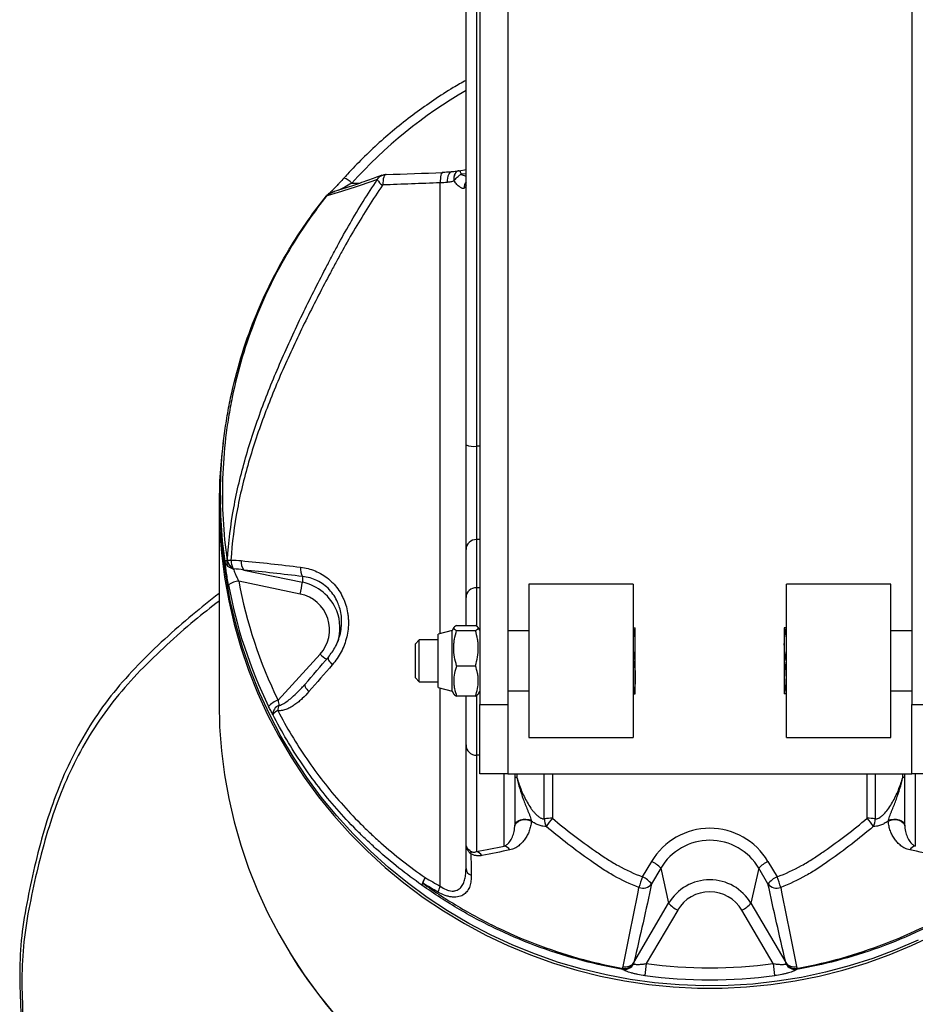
# Model space of a CAD drawing. Header units: millimetres. Extents: x 28 to 424, y 2 to 742.
# Tile 2 of 4: x 28 to 285, y 184 to 467. Entities that reach past the tile are written whole.
import ezdxf

# ---------------------------------------------------------------- set-up
doc = ezdxf.new("R2010")
doc.units = ezdxf.units.MM

msp = doc.modelspace()

# ---------------------------------------------------------------- linework, layer by layer
at = {"color": 7, "linetype": 'Continuous', "lineweight": 25}
for p, q in [((160.14, 555.07), (160.14, 270.07)), ((168.14, 555.07), (168.14, 270.07)), ((284.14, 555.07), (284.14, 270.07)), ((156.14, 344.58), (156.14, 532.43)), ((133.2, 422.2), (133.08, 422.22)), ((154.22, 423.29), (153.97, 423.26)), ((154.21, 423.28), (156.14, 423.67)), ((156.14, 314.55), (156.14, 344.58)), ((159.14, 344.19), (159.14, 317.37)), ((85.64, 330.01), (85.64, 327.57)), ((85.22, 327.31), (85.22, 270.53)), ((159.14, 317.37), (159.14, 303.56)), ((156.14, 300.74), (156.14, 314.55)), ((92.36, 308.64), (109.15, 305.12)), ((108.53, 301.74), (90.89, 305.43)), ((109.23, 306.78), (109.15, 305.12)), ((204.14, 304.57), (174.14, 304.57)), ((174.14, 304.57), (174.14, 260.57)), ((204.14, 304.57), (204.14, 260.57)), ((278.14, 304.57), (248.14, 304.57)), ((248.14, 282.57), (248.14, 304.57)), ((278.14, 282.57), (278.14, 304.57)), ((156.14, 292.7), (156.14, 300.74)), ((152.14, 291.27), (148.14, 290.19)), ((152.67, 292.18), (152.14, 291.27)), ((152.14, 285.9), (152.14, 291.27)), ((153.45, 292.7), (158.83, 292.7)), ((153.45, 291.27), (158.83, 291.27)), ((160.14, 291.27), (159.63, 292.17)), ((204.14, 292.07), (204.21, 292.07)), ((204.74, 287.32), (204.74, 292.07)), ((247.9, 292.07), (247.54, 292.07)), ((247.54, 292.07), (247.54, 287.32)), ((248.14, 292.07), (248.08, 292.07)), ((142.72, 288.57), (141.64, 287.49)), ((148.14, 288.57), (142.72, 288.57)), ((142.72, 282.57), (142.72, 288.57)), ((148.14, 285.49), (148.14, 290.19)), ((174.14, 291.17), (168.14, 291.17)), ((284.14, 291.17), (278.14, 291.17)), ((141.64, 282.57), (141.64, 287.49)), ((152.14, 273.87), (152.14, 285.9)), ((204.74, 277.82), (204.74, 287.32)), ((247.54, 287.32), (247.54, 277.82)), ((102.17, 271.27), (114.23, 284.46)), ((148.14, 274.94), (148.14, 285.49)), ((141.64, 277.64), (141.64, 282.57)), ((142.72, 276.57), (142.72, 282.57)), ((153.45, 281.14), (158.83, 281.14)), ((204.14, 282.57), (204.21, 282.57)), ((248.14, 282.57), (248.08, 282.57)), ((248.14, 260.57), (248.14, 282.57)), ((278.14, 260.57), (278.14, 282.57)), ((141.64, 277.64), (142.72, 276.57)), ((204.74, 273.07), (204.74, 277.82)), ((247.54, 277.82), (247.54, 273.07)), ((109.93, 275.85), (109.44, 275.34)), ((142.72, 276.57), (148.14, 276.57)), ((148.14, 274.94), (152.14, 273.87)), ((152.14, 273.87), (152.66, 272.97)), ((158.83, 272.43), (153.45, 272.43)), ((156.14, 258.4), (156.14, 272.43)), ((159.62, 272.96), (160.14, 273.87)), ((168.14, 273.97), (174.14, 273.97)), ((204.14, 273.07), (204.21, 273.07)), ((247.9, 273.07), (247.54, 273.07)), ((248.14, 273.07), (248.08, 273.07)), ((278.14, 273.97), (284.14, 273.97)), ((160.14, 270.07), (168.14, 270.07)), ((160.14, 250.07), (160.14, 270.07)), ((168.14, 270.07), (168.14, 250.07)), ((284.14, 270.07), (292.14, 270.07)), ((284.14, 250.07), (284.14, 270.07)), ((174.14, 260.57), (204.14, 260.57)), ((248.14, 260.57), (278.14, 260.57)), ((156.14, 230.07), (156.14, 258.4)), ((159.14, 255.45), (159.14, 227.77)), ((168.14, 250.07), (160.14, 250.07)), ((168.14, 250.07), (284.14, 250.07)), ((170.14, 250.07), (170.14, 235.2)), ((282.14, 235.2), (282.14, 250.07)), ((292.14, 250.07), (284.14, 250.07)), ((206.84, 220.51), (209.45, 224.96)), ((242.84, 224.96), (245.45, 220.51)), ((212.04, 222.99), (209.43, 218.54)), ((212.04, 222.99), (214.32, 212.95)), ((240.25, 222.99), (237.96, 212.95)), ((242.85, 218.54), (240.25, 222.99)), ((204.34, 195.93), (214.32, 212.95)), ((237.96, 212.95), (247.95, 195.93)), ((216.92, 210.99), (207.91, 195.61)), ((244.38, 195.61), (235.37, 210.99))]:
    msp.add_line(p, q, dxfattribs=at)
at = {"color": 8, "linetype": 'Continuous', "lineweight": 25}
for p, q in [((159.14, 532.61), (159.14, 344.19)), ((156.14, 422.44), (154.74, 422.29)), ((123.32, 419.72), (125.66, 419.72)), ((160.14, 344.19), (159.14, 344.19)), ((160.14, 317.37), (159.14, 317.37)), ((159.14, 303.56), (159.14, 292.54)), ((160.14, 303.56), (159.14, 303.56)), ((159.14, 272.56), (159.14, 255.45)), ((160.14, 255.45), (159.14, 255.45)), ((167.14, 229.35), (167.14, 250.07)), ((170.77, 250.07), (170.77, 249.06)), ((178.63, 237.15), (178.63, 250.07)), ((180.97, 250.07), (180.97, 237.35)), ((271.32, 237.35), (271.32, 250.07)), ((273.66, 250.07), (273.66, 237.15)), ((281.52, 249.06), (281.52, 250.07)), ((285.14, 250.07), (285.14, 229.35))]:
    msp.add_line(p, q, dxfattribs=at)
at = {"color": 8, "linetype": 'Continuous', "lineweight": 25, "flags": 128}
for points in [[(133.08, 422.22), (133, 422.2), (132.82, 422.08), (132.64, 421.82), (132.5, 421.45), (132.39, 420.98), (132.31, 420.44), (132.28, 419.84), (132.29, 419.22)], [(149.41, 422.82), (149.34, 422.81), (149.19, 422.68), (149.04, 422.43), (148.92, 422.06), (148.83, 421.59), (148.77, 421.04), (148.74, 420.45), (148.75, 419.83)], [(151.89, 422.94), (151.8, 422.93), (151.52, 422.8), (151.28, 422.54), (151.07, 422.17), (150.9, 421.71), (150.79, 421.17), (150.74, 420.57), (150.75, 419.96)], [(153.91, 423.24), (153.83, 423.22), (153.49, 423.06), (153.19, 422.79), (152.95, 422.42), (152.77, 421.97), (152.67, 421.47), (152.64, 420.92), (152.69, 420.35)], [(153.97, 423.26), (153.85, 423.23), (153.51, 423.05), (153.21, 422.78), (152.97, 422.41), (152.79, 421.97), (152.68, 421.46), (152.65, 420.91), (152.69, 420.35)]]:
    msp.add_lwpolyline(points, dxfattribs=at)
at = {"color": 7, "linetype": 'Continuous', "lineweight": 25, "flags": 128}
for points in [[(117.85, 417.13), (117.87, 417.13), (117.97, 417.16)], [(106.24, 401.92), (106.19, 401.92), (106.15, 401.93), (106.11, 401.92), (106.08, 401.92), (106.06, 401.9), (106.04, 401.89), (106.03, 401.87), (106.03, 401.84)], [(86.4, 345.18), (85.92, 341.13), (85.4, 334.22), (85.22, 327.31), (85.4, 320.39), (85.92, 313.49), (86.8, 306.62), (88.02, 299.81), (89.58, 293.06), (91.48, 286.4), (93.72, 279.84), (96.29, 273.4), (99.18, 267.09), (102.38, 260.93), (105.9, 254.94), (109.71, 249.13), (113.81, 243.51), (118.19, 238.1), (122.84, 232.91), (127.75, 227.96), (132.9, 223.25), (138.28, 218.8), (143.88, 214.63), (149.69, 210.73), (155.68, 207.12), (161.85, 203.81), (168.19, 200.81), (174.66, 198.12), (181.26, 195.75), (187.98, 193.71), (194.79, 192.01), (201.67, 190.64), (208.62, 189.6), (215.61, 188.91), (222.63, 188.57), (229.66, 188.57), (236.68, 188.91), (243.67, 189.6), (250.62, 190.64), (257.5, 192.01), (264.31, 193.71), (271.03, 195.75), (277.63, 198.12), (284.1, 200.81), (290.43, 203.81)], [(285.97, 202.37), (279.5, 199.57), (272.91, 197.09), (266.19, 194.94), (259.37, 193.13), (252.47, 191.65), (245.5, 190.52), (238.49, 189.74), (231.44, 189.3), (224.38, 189.21), (217.32, 189.48), (210.29, 190.09), (203.29, 191.04), (196.36, 192.35), (189.5, 193.99), (182.73, 195.97), (176.07, 198.29), (169.54, 200.93), (163.15, 203.89), (156.92, 207.16), (150.86, 210.74), (145, 214.61), (139.34, 218.77), (133.89, 223.21), (128.69, 227.9), (123.72, 232.85), (119.02, 238.04), (114.59, 243.45), (110.44, 249.08), (106.58, 254.9), (103.02, 260.91), (99.78, 267.09), (96.85, 273.42), (94.25, 279.88), (91.99, 286.47), (90.06, 293.16), (88.47, 299.93), (87.24, 306.78), (86.35, 313.68), (85.82, 320.62), (85.64, 327.57)], [(116.63, 283.61), (116.54, 283.48), (116.52, 283.3), (116.57, 283.07), (116.69, 282.8), (116.87, 282.48), (117.12, 282.14), (117.42, 281.79), (117.76, 281.43)], [(109.97, 275.89), (109.88, 275.76), (109.85, 275.58), (109.89, 275.35), (110, 275.07), (110.18, 274.76), (110.41, 274.42), (110.7, 274.07), (111.04, 273.71)], [(85.22, 270.53), (85.4, 263.61), (85.92, 256.71), (86.8, 249.84), (88.02, 243.03), (89.58, 236.28), (91.48, 229.62), (93.72, 223.06), (96.29, 216.62), (99.18, 210.31), (102.38, 204.16), (105.9, 198.16), (109.71, 192.35), (113.81, 186.73), (118.19, 181.32)], [(170.14, 249.38), (170.15, 249.34), (170.19, 249.29), (170.24, 249.25), (170.31, 249.21), (170.39, 249.17), (170.5, 249.13), (170.63, 249.1), (170.77, 249.06)], [(281.52, 249.06), (281.66, 249.1), (281.79, 249.13), (281.89, 249.17), (281.98, 249.21), (282.05, 249.25), (282.1, 249.29), (282.13, 249.34), (282.14, 249.38)], [(170.14, 235.2), (170.26, 235.72), (170.58, 236.2), (171.1, 236.6), (171.76, 236.9), (172.53, 237.08), (173.35, 237.11), (174.15, 237.01), (174.87, 236.77)], [(170.14, 234.94), (170.29, 235.52), (170.64, 236.05), (171.17, 236.49), (171.85, 236.8), (172.61, 236.97), (173.42, 236.98), (174.2, 236.82), (174.91, 236.52)], [(277.38, 236.52), (278.09, 236.82), (278.87, 236.98), (279.68, 236.97), (280.44, 236.8), (281.12, 236.49), (281.65, 236.05), (282, 235.52), (282.15, 234.94)], [(277.42, 236.77), (278.14, 237.01), (278.94, 237.11), (279.76, 237.08), (280.53, 236.9), (281.19, 236.6), (281.71, 236.2), (282.03, 235.72), (282.14, 235.2)]]:
    msp.add_lwpolyline(points, dxfattribs=at)
at = {"color": 8, "linetype": 'Continuous', "lineweight": 25}
for centre, radius, start, end in [((225.07, 327.94), 137.03, 120.1978, 137.9496), ((119.63, 416.61), 4.82, 40.1455, 72.403), ((158.53, 418.51), 2.9, 145.3751, 184.1116), ((116.18, 416.05), 0.116, 70.7451, 129.6957), ((118.72, 414.65), 2.63, 109.3425, 144.4048), ((118.39, 414.38), 2.87, 95.9959, 111.6088), ((106.43, 291.83), 13.57, 21.8963, 78.4236), ((121.43, 292.02), 10.44, 226.4155, 239.6885)]:
    msp.add_arc(centre, radius, start, end, dxfattribs=at)
at = {"color": 7, "linetype": 'Continuous', "lineweight": 25}
for centre, radius, start, end in [((134.43, 422.8), 4.28, 208.6312, 238.199), ((116.15, 416.1), 0.0647, 143.2971, 184.8176), ((118.44, 414.26), 3, 111.6122, 141.1791), ((118.51, 414.3), 2.96, 91.3196, 140.8673), ((158.41, 350.13), 5.99, 247.7979, 277.0659), ((159.06, 314.46), 2.91, 88.2763, 178.1658), ((90.27, 310.9), 2.79, 168.6218, 205.5685), ((91.09, 312.09), 3.56, 190.1411, 240.461), ((91.11, 312.08), 3.55, 189.8284, 240.5097), ((90.05, 325.99), 14.63, 260.6629, 264.5222), ((94.87, 310.78), 3.31, 170.2196, 220.4), ((112.13, 308.8), 3.53, 168.8683, 214.8234), ((91.13, 300.1), 5.33, 92.5613, 126.7195), ((222.6, 329.94), 133.97, 190.5425, 205.9763), ((222.52, 329.43), 136.89, 190.5425, 205.9763), ((71.73, 310.27), 37.77, 346.9498, 352.1646), ((159.06, 300.65), 2.91, 88.2763, 178.1658), ((106.51, 291.49), 10.45, 317.6739, 78.8449), ((106.71, 291.97), 13.25, 342.4544, 21.7749), ((104.33, 265.09), 6.55, 109.2592, 137.9812), ((103.44, 267.19), 2.77, 111.4937, 180.9329), ((109.18, 267.47), 7.13, 161.239, 173.4075), ((103.5, 265.1), 3.49, 113.7085, 144.0762), ((159.12, 258.42), 2.98, 180.4419, 270.4352), ((180.79, 225.38), 11.97, 89.1352, 100.4017), ((182.36, 237), 3.73, 177.7335, 212.2474), ((194.27, 225.44), 17.85, 138.1364, 147.5486), ((258.02, 225.44), 17.85, 32.4514, 41.8636), ((271.5, 225.38), 11.97, 79.5983, 90.8648), ((269.93, 237), 3.73, 327.7526, 2.2665), ((226.14, 215.05), 19.42, 30.6792, 149.3208), ((166.67, 226.93), 2.47, 32.7645, 78.9381), ((226.14, 214.62), 16.4, 30.67, 149.33), ((285.62, 226.93), 2.47, 101.0619, 147.2355), ((156.47, 227.5), 1.13, 341.859, 18.141), ((158.64, 225.39), 2.43, 31.1129, 78.0904), ((206.21, 218.01), 7.67, 40.5427, 65.0707), ((246.07, 218.01), 7.67, 114.9293, 139.4573), ((158.32, 223.07), 2.18, 184.8267, 252.0848), ((147.92, 217.52), 4.48, 141.2724, 171.8996), ((145.19, 217.81), 1.74, 147.8546, 168.8308), ((152.3, 215.85), 9.06, 150.4547, 161.4367), ((157.03, 213.4), 9.38, 151.9079, 162.862), ((233.45, 209.71), 28.72, 157.9017, 164.2928), ((206.95, 220.3), 3.04, 247.7791, 324.7752), ((203.61, 213.56), 7.67, 40.5427, 65.0707), ((226.14, 205.94), 13.74, 30.6786, 149.3214), ((248.68, 213.56), 7.67, 114.9293, 139.4573), ((245.34, 220.3), 3.04, 215.2248, 292.2209), ((218.84, 209.71), 28.72, 15.7072, 22.0983), ((226.14, 205.51), 10.73, 30.6744, 149.3256), ((220.15, 217.94), 7.67, 220.5427, 245.0707), ((232.14, 217.94), 7.67, 294.9293, 319.4573), ((225.75, 272.27), 140.92, 211.3761, 270.1586), ((226.55, 272.25), 140.89, 269.8352, 328.6301), ((191.9, 196.37), 2.11, 168.8882, 178.3219), ((201.56, 196.98), 3.07, 263.5055, 331.7946), ((201.91, 197.64), 2.97, 256.5161, 324.771), ((201.62, 197.46), 3.28, 263.2052, 323.7813), ((262.2, 187.6), 54.88, 171.6061, 175.2315), ((226.14, 334.01), 139.6, 262.4926, 277.5074), ((190.09, 187.6), 54.88, 4.7685, 8.3939), ((250.38, 197.64), 2.97, 215.229, 283.4839), ((250.67, 197.46), 3.28, 216.2187, 276.7948), ((250.73, 196.98), 3.07, 208.2054, 276.4945), ((260.39, 196.37), 2.11, 1.6781, 11.1118), ((203.7, 193.9), 2.5, 173.0249, 179.4796), ((248.58, 193.9), 2.5, 0.5204, 6.9751), ((226.14, 333.58), 142.65, 262.4926, 277.5074)]:
    msp.add_arc(centre, radius, start, end, dxfattribs=at)
for points, knots in [([(156.14, 449.27), (154.92, 448.58), (151.77, 446.8), (146.88, 443.64), (141.46, 439.81), (136.24, 435.73), (131.22, 431.42), (126.49, 426.95), (123.16, 423.5), (121.42, 421.58), (121.09, 421.21)], [0, 0, 0, 0, 0.0931949, 0.2400553, 0.3869129, 0.5337676, 0.6806193, 0.8274678, 0.9665847, 1, 1, 1, 1]), ([(132.02, 422.02), (130.66, 421.51), (127.88, 420.46), (123.28, 418.89), (119.87, 417.78), (118, 417.21), (117.84, 417.16)], [0, 0, 0, 0, 0.312789, 0.642955, 0.970078, 1, 1, 1, 1]), ([(133.08, 422.18), (132.89, 422.19), (132.56, 422.19), (132.27, 422.05), (132.16, 421.99)], [0, 0, 0, 0, 0.611317, 1, 1, 1, 1]), ([(150.5, 422.87), (150.2, 422.86), (149.84, 422.84), (149.47, 422.83), (149.41, 422.82)], [0, 0, 0, 0, 0.845037, 1, 1, 1, 1]), ([(151.88, 422.95), (151.72, 422.93), (151.29, 422.9), (150.8, 422.88), (150.5, 422.87)], [0, 0, 0, 0, 0.374078, 1, 1, 1, 1]), ([(153.91, 423.25), (153.51, 423.16), (152.9, 423.02), (152.15, 422.97), (151.88, 422.96)], [0, 0, 0, 0, 0.641647, 1, 1, 1, 1]), ([(152.69, 420.35), (152.81, 420.54), (152.94, 420.73), (153.24, 421.09), (153.4, 421.27), (153.76, 421.61), (153.95, 421.77), (154.24, 421.99), (154.34, 422.05), (154.54, 422.18), (154.64, 422.24), (154.74, 422.29)], [0, 0, 0, 0, 0.25, 0.25, 0.5, 0.5, 0.75, 0.75, 0.875, 0.875, 1, 1, 1, 1]), ([(154.22, 423.29), (154.24, 423.32), (154.28, 423.31), (154.35, 423.25), (154.39, 423.2), (154.48, 423.02), (154.53, 422.91), (154.61, 422.7), (154.63, 422.63), (154.69, 422.47), (154.71, 422.38), (154.74, 422.29)], [0, 0, 0, 0, 0.25, 0.25, 0.5, 0.5, 0.75, 0.75, 0.875, 0.875, 1, 1, 1, 1]), ([(87.68, 311.56), (87.94, 316.63), (88.57, 321.59), (90.34, 331.34), (91.5, 336.13), (94.2, 345.6), (95.76, 350.27), (98.32, 357.21), (99.22, 359.52), (101.06, 364.09), (102.02, 366.36), (104.96, 373.13), (107.02, 377.59), (111.29, 386.44), (113.51, 390.82), (116.35, 396.28), (116.92, 397.37), (118.07, 399.54), (118.64, 400.63), (120.4, 403.88), (121.6, 406.04), (125.3, 412.44), (127.91, 416.64), (130.68, 420.75)], [0, 0, 0, 0, 0.125, 0.125, 0.25, 0.25, 0.375, 0.375, 0.4375, 0.4375, 0.5, 0.5, 0.625, 0.625, 0.75, 0.75, 0.78125, 0.78125, 0.8125, 0.8125, 0.875, 0.875, 1, 1, 1, 1]), ([(132.18, 419.16), (129.41, 415.12), (126.79, 410.99), (123.07, 404.69), (121.86, 402.58), (120.09, 399.38), (119.51, 398.31), (118.36, 396.17), (117.78, 395.09), (114.92, 389.73), (112.69, 385.41), (108.36, 376.69), (106.28, 372.3), (103.3, 365.62), (102.34, 363.39), (100.46, 358.87), (99.56, 356.6), (96.95, 349.74), (95.37, 345.13), (92.6, 335.77), (91.42, 331.03), (89.59, 321.38), (88.94, 316.47), (88.66, 311.43)], [0, 0, 0, 0, 0.125, 0.125, 0.1875, 0.1875, 0.21875, 0.21875, 0.25, 0.25, 0.375, 0.375, 0.5, 0.5, 0.5625, 0.5625, 0.625, 0.625, 0.75, 0.75, 0.875, 0.875, 1, 1, 1, 1]), ([(130.68, 420.75), (128.57, 419.99), (126.34, 419.22), (121.64, 417.7), (119.18, 416.94), (116.58, 416.18)], [0, 0, 0, 0, 0.5, 0.5, 1, 1, 1, 1]), ([(119.37, 419.33), (119.22, 419.16), (118.77, 418.67), (118.12, 417.99), (117.51, 417.37), (117.09, 416.97), (116.97, 416.88), (116.92, 416.84)], [0, 0, 0, 0, 0.1412149, 0.4181667, 0.6578007, 0.8523631, 1, 1, 1, 1]), ([(121.09, 421.21), (121.09, 421.21), (120.68, 420.76), (120.09, 420.11), (119.54, 419.51), (119.37, 419.33)], [0, 0, 0, 0, 0.003562, 0.685455, 1, 1, 1, 1]), ([(132.29, 419.22), (132.27, 419.22), (132.25, 419.22), (132.24, 419.21), (132.22, 419.2), (132.21, 419.19), (132.2, 419.18), (132.19, 419.18), (132.18, 419.17), (132.18, 419.16)], [0, 0, 0, 0, 0.0000511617, 0.0000511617, 0.0000511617, 0.0001040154, 0.0001040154, 0.0001040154, 0.0001299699, 0.0001299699, 0.0001299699, 0.0001299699]), ([(152.69, 420.35), (152.4, 420.25), (152.09, 420.17), (151.44, 420.04), (151.1, 419.99), (150.75, 419.96)], [0, 0, 0, 0, 0.5, 0.5, 1, 1, 1, 1]), ([(155.64, 418.3), (155.56, 418.24), (155.48, 418.21), (155.29, 418.19), (155.19, 418.21), (154.96, 418.27), (154.84, 418.33), (154.6, 418.46), (154.47, 418.55), (154.2, 418.75), (154.07, 418.86), (153.79, 419.11), (153.66, 419.24), (153.38, 419.53), (153.24, 419.68), (152.96, 420), (152.83, 420.17), (152.69, 420.35)], [0, 0, 0, 0, 0.125, 0.125, 0.25, 0.25, 0.375, 0.375, 0.5, 0.5, 0.625, 0.625, 0.75, 0.75, 0.875, 0.875, 1, 1, 1, 1]), ([(117.2, 416.99), (117.22, 417), (117.26, 417.03), (117.34, 417.05), (117.37, 417.06)], [0, 0, 0, 0, 0.511016, 1, 1, 1, 1]), ([(86.96, 311.11), (86.41, 315.05), (86.03, 318.98), (85.62, 326.83), (85.59, 330.75), (85.86, 338.59), (86.16, 342.5), (86.87, 348.36), (87.15, 350.31), (87.63, 353.23), (87.8, 354.21), (88.17, 356.16), (88.36, 357.13), (89.39, 361.99), (90.37, 365.82), (92.65, 373.35), (93.95, 377.06), (96.86, 384.35), (98.47, 387.93), (102.01, 394.98), (103.94, 398.44), (106.03, 401.84)], [0, 0, 0, 0, 0.125, 0.125, 0.25, 0.25, 0.375, 0.375, 0.4375, 0.4375, 0.46875, 0.46875, 0.5, 0.5, 0.625, 0.625, 0.75, 0.75, 0.875, 0.875, 1, 1, 1, 1]), ([(106.24, 401.92), (104.17, 398.53), (102.26, 395.07), (98.77, 388.04), (97.18, 384.46), (94.31, 377.19), (93.03, 373.49), (90.79, 365.98), (89.82, 362.17), (88.82, 357.32), (88.63, 356.35), (88.27, 354.41), (88.1, 353.44), (87.63, 350.52), (87.36, 348.57), (86.67, 342.73), (86.38, 338.84), (86.13, 331.03), (86.17, 327.12), (86.6, 319.3), (86.98, 315.38), (87.53, 311.46)], [0, 0, 0, 0, 0.125, 0.125, 0.25, 0.25, 0.375, 0.375, 0.5, 0.5, 0.53125, 0.53125, 0.5625, 0.5625, 0.625, 0.625, 0.75, 0.75, 0.875, 0.875, 1, 1, 1, 1]), ([(87.53, 311.46), (87.35, 311.39), (87.21, 311.33), (87.06, 311.24), (87.02, 311.22), (86.99, 311.18), (86.98, 311.16), (86.96, 311.14), (86.96, 311.13), (86.96, 311.11)], [0, 0, 0, 0, 0.5, 0.5, 0.75, 0.75, 0.875, 0.875, 1, 1, 1, 1]), ([(87.94, 304.38), (87.82, 305.02), (87.71, 305.66), (87.55, 306.63), (87.5, 306.95), (87.41, 307.58), (87.36, 307.89), (87.28, 308.48), (87.24, 308.78), (87.16, 309.34), (87.13, 309.6), (87.07, 310.1), (87.04, 310.33), (87, 310.75), (86.98, 310.95), (86.96, 311.11)], [0, 0, 0, 0, 0.25, 0.25, 0.375, 0.375, 0.5, 0.5, 0.625, 0.625, 0.75, 0.75, 0.875, 0.875, 1, 1, 1, 1]), ([(87.75, 309.7), (87.54, 309.89), (87.36, 310.11), (87.16, 310.47), (87.1, 310.59), (87.03, 310.79), (87.02, 310.85), (86.98, 310.98), (86.97, 311.05), (86.96, 311.11)], [0, 0, 0, 0, 0.5, 0.5, 0.75, 0.75, 0.875, 0.875, 1, 1, 1, 1]), ([(87.61, 311.47), (87.63, 311.48), (87.64, 311.49), (87.65, 311.5), (87.66, 311.51), (87.66, 311.51), (87.67, 311.52), (87.67, 311.53), (87.68, 311.54), (87.68, 311.54), (87.68, 311.55), (87.68, 311.55), (87.68, 311.56)], [0, 0, 0, 0, 0.0000651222, 0.0000651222, 0.0000651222, 0.0001084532, 0.0001084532, 0.0001084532, 0.0001324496, 0.0001324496, 0.0001324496, 0.000150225, 0.000150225, 0.000150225, 0.000150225]), ([(88.66, 311.43), (88.67, 311.18), (88.7, 310.94), (88.78, 310.46), (88.83, 310.23), (88.95, 309.81), (89.02, 309.61), (89.18, 309.27), (89.27, 309.12), (89.36, 308.99)], [0, 0, 0, 0, 0.25, 0.25, 0.5, 0.5, 0.75, 0.75, 1, 1, 1, 1]), ([(89.33, 308.99), (89.03, 309.03), (88.75, 309.11), (88.21, 309.35), (87.96, 309.51), (87.75, 309.7)], [0, 0, 0, 0, 0.5, 0.5, 1, 1, 1, 1]), ([(89.33, 308.99), (89.39, 308.8), (89.48, 308.56), (89.69, 308.01), (89.81, 307.7), (90.02, 307.23), (90.09, 307.07), (90.24, 306.74), (90.32, 306.57), (90.56, 306.08), (90.72, 305.76), (90.89, 305.43)], [0, 0, 0, 0, 0.25, 0.25, 0.5, 0.5, 0.625, 0.625, 0.75, 0.75, 1, 1, 1, 1]), ([(108.66, 309.48), (110.09, 309.31), (111.49, 308.95), (113.51, 308.11), (114.17, 307.77), (115.44, 307.01), (116.04, 306.58), (116.91, 305.87), (117.19, 305.63), (117.73, 305.11), (118, 304.83), (118.77, 303.98), (119.23, 303.38), (120.08, 302.12), (120.46, 301.45), (120.96, 300.4), (121.11, 300.04), (121.39, 299.32), (121.52, 298.95), (121.86, 297.85), (122.04, 297.09), (122.22, 295.94), (122.27, 295.55), (122.34, 294.78), (122.37, 294.39), (122.4, 293.23), (122.36, 292.46), (122.2, 290.92), (122.07, 290.16), (121.53, 287.91), (121, 286.49), (119.59, 283.79), (118.74, 282.55), (117.76, 281.43)], [0, 0, 0, 0, 0.125, 0.125, 0.1875, 0.1875, 0.25, 0.25, 0.28125, 0.28125, 0.3125, 0.3125, 0.375, 0.375, 0.4375, 0.4375, 0.46875, 0.46875, 0.5, 0.5, 0.5625, 0.5625, 0.59375, 0.59375, 0.625, 0.625, 0.6875, 0.6875, 0.75, 0.75, 0.875, 0.875, 1, 1, 1, 1]), ([(85.22, 301.86), (82.66, 299.87), (77.3, 295.7), (69.58, 288.84), (61.94, 281.49), (54.85, 273.62), (48.69, 265.05), (43.45, 255.95), (39.16, 246.42), (35.65, 236.45), (32.83, 226.13), (30.49, 215.56), (28.54, 204.91), (27.86, 194.14), (28.26, 183.41), (28.62, 172.33), (29.14, 160.96), (29.88, 152.67), (30.94, 148.44), (31.06, 147.96)], [0, 0, 0, 0, 0.0550776, 0.115188, 0.1753409, 0.2354448, 0.2956127, 0.3558423, 0.4160086, 0.4761265, 0.5390618, 0.6021164, 0.6651447, 0.7279458, 0.7909601, 0.8541395, 0.9229101, 0.991429, 1, 1, 1, 1]), ([(85.22, 299.73), (82.86, 297.89), (77.7, 293.87), (70.17, 287.18), (62.53, 279.83), (55.45, 271.96), (49.28, 263.39), (44.05, 254.29), (39.75, 244.76), (36.24, 234.79), (33.43, 224.47), (31.08, 213.9), (29.14, 203.25), (28.46, 192.48), (28.85, 181.74), (29.23, 170.67), (29.66, 159.28), (31.07, 147.66), (33.95, 136.33), (37.7, 125.27), (42.02, 114.42), (46.69, 103.73), (52.1, 92.94), (58.27, 82.12), (64.92, 71.11), (72.2, 60.49), (80.41, 50.51), (89.55, 41.64), (99.07, 33.51), (109.04, 26.24), (119.68, 19.89), (130.97, 14.65), (142.58, 10.11), (152.67, 6.16), (161.58, 3.64), (169.1, 2.24), (176.76, 1.75), (184.44, 2.07), (192.07, 2.54), (199.66, 3.03), (207.2, 3.65), (214.73, 4.67), (219.54, 6.21), (221.94, 6.97)], [0, 0, 0, 0, 0.0201029, 0.0439011, 0.0677162, 0.0915118, 0.1153327, 0.1391781, 0.1629984, 0.1867996, 0.2117162, 0.23668, 0.2616334, 0.2864969, 0.3114448, 0.336458, 0.3636848, 0.390812, 0.4180161, 0.4452553, 0.4724426, 0.4996392, 0.5268292, 0.5567468, 0.5866645, 0.6165844, 0.6464909, 0.6764142, 0.704766, 0.7330966, 0.7614404, 0.7897595, 0.8180979, 0.8464234, 0.8636447, 0.8808694, 0.8980444, 0.9152429, 0.9324282, 0.9493034, 0.9662707, 0.9831885, 1, 1, 1, 1]), ([(116.63, 283.61), (117.37, 284.59), (118.55, 286.17), (119.64, 288.76), (120.22, 290.94), (120.48, 293.18), (120.4, 295.33), (120.06, 297.33), (119.6, 298.52), (119.39, 299.06)], [0, 0, 0, 0, 0.232074, 0.371513, 0.514216, 0.642643, 0.774308, 0.897301, 1, 1, 1, 1]), ([(153.45, 292.7), (153.2, 292.58), (152.98, 292.47), (152.69, 292.23), (152.61, 292.11), (152.61, 291.93), (152.63, 291.86), (152.7, 291.74), (152.76, 291.68), (152.98, 291.51), (153.2, 291.39), (153.45, 291.27)], [0, 0, 0, 0, 0.25, 0.25, 0.5, 0.5, 0.625, 0.625, 0.75, 0.75, 1, 1, 1, 1]), ([(153.45, 281.14), (153.2, 281.96), (152.98, 282.81), (152.69, 284.5), (152.61, 285.35), (152.61, 286.63), (152.63, 287.06), (152.7, 287.93), (152.76, 288.35), (152.99, 289.62), (153.2, 290.45), (153.45, 291.27)], [0, 0, 0, 0, 0.25, 0.25, 0.5, 0.5, 0.625, 0.625, 0.75, 0.75, 1, 1, 1, 1]), ([(158.83, 291.27), (159.09, 291.39), (159.31, 291.51), (159.6, 291.74), (159.68, 291.86), (159.68, 292.04), (159.66, 292.11), (159.59, 292.23), (159.53, 292.29), (159.31, 292.46), (159.09, 292.58), (158.83, 292.7)], [0, 0, 0, 0, 0.25, 0.25, 0.5, 0.5, 0.625, 0.625, 0.75, 0.75, 1, 1, 1, 1]), ([(158.83, 281.14), (159.09, 281.96), (159.31, 282.81), (159.6, 284.5), (159.68, 285.35), (159.68, 286.63), (159.66, 287.06), (159.58, 287.93), (159.53, 288.35), (159.3, 289.62), (159.09, 290.45), (158.83, 291.27)], [0, 0, 0, 0, 0.25, 0.25, 0.5, 0.5, 0.625, 0.625, 0.75, 0.75, 1, 1, 1, 1]), ([(204.74, 287.32), (204.74, 288.11), (204.7, 288.9), (204.51, 290.48), (204.38, 291.27), (204.21, 292.07)], [0, 0, 0, 0, 0.5, 0.5, 1, 1, 1, 1]), ([(204.21, 292.07), (204.37, 292.07), (204.51, 292.07), (204.7, 292.07), (204.74, 292.07), (204.74, 292.07)], [0, 0, 0, 0, 0.5, 0.5, 1, 1, 1, 1]), ([(247.54, 287.32), (247.54, 288.11), (247.59, 288.9), (247.78, 290.48), (247.91, 291.27), (248.08, 292.07)], [0, 0, 0, 0, 0.5, 0.5, 1, 1, 1, 1]), ([(204.21, 282.57), (204.38, 283.36), (204.51, 284.15), (204.7, 285.73), (204.74, 286.52), (204.74, 287.32)], [0, 0, 0, 0, 0.5, 0.5, 1, 1, 1, 1]), ([(248.08, 282.57), (247.91, 283.36), (247.78, 284.15), (247.59, 285.73), (247.54, 286.52), (247.54, 287.32)], [0, 0, 0, 0, 0.5, 0.5, 1, 1, 1, 1]), ([(153.45, 281.14), (153.2, 280.43), (152.98, 279.71), (152.69, 278.27), (152.61, 277.53), (152.61, 276.42), (152.63, 276.05), (152.7, 275.32), (152.76, 274.95), (152.98, 273.86), (153.2, 273.14), (153.45, 272.43)], [0, 0, 0, 0, 0.25, 0.25, 0.5, 0.5, 0.625, 0.625, 0.75, 0.75, 1, 1, 1, 1]), ([(158.83, 272.43), (159.09, 273.14), (159.31, 273.86), (159.6, 275.31), (159.68, 276.04), (159.68, 277.15), (159.66, 277.52), (159.59, 278.25), (159.53, 278.62), (159.31, 279.71), (159.09, 280.43), (158.83, 281.14)], [0, 0, 0, 0, 0.25, 0.25, 0.5, 0.5, 0.625, 0.625, 0.75, 0.75, 1, 1, 1, 1]), ([(204.21, 282.57), (204.38, 281.77), (204.51, 280.98), (204.7, 279.4), (204.74, 278.61), (204.74, 277.82)], [0, 0, 0, 0, 0.5, 0.5, 1, 1, 1, 1]), ([(248.08, 282.57), (247.91, 281.77), (247.78, 280.98), (247.59, 279.4), (247.54, 278.61), (247.54, 277.82)], [0, 0, 0, 0, 0.5, 0.5, 1, 1, 1, 1]), ([(204.74, 277.82), (204.74, 277.02), (204.7, 276.23), (204.51, 274.65), (204.38, 273.86), (204.21, 273.07)], [0, 0, 0, 0, 0.5, 0.5, 1, 1, 1, 1]), ([(247.54, 277.82), (247.54, 277.02), (247.59, 276.23), (247.78, 274.65), (247.91, 273.86), (248.08, 273.07)], [0, 0, 0, 0, 0.5, 0.5, 1, 1, 1, 1]), ([(111.04, 273.71), (110.43, 273.01), (109.8, 272.35), (108.8, 271.41), (108.46, 271.11), (107.76, 270.53), (107.4, 270.26), (106.66, 269.74), (106.28, 269.49), (105.5, 269.05), (105.11, 268.86), (104.49, 268.61), (104.27, 268.53), (103.85, 268.41), (103.63, 268.35), (103.2, 268.28), (102.98, 268.25), (102.53, 268.24), (102.31, 268.25), (102.09, 268.29)], [0, 0, 0, 0, 0.25, 0.25, 0.375, 0.375, 0.5, 0.5, 0.625, 0.625, 0.75, 0.75, 0.8125, 0.8125, 0.875, 0.875, 0.9375, 0.9375, 1, 1, 1, 1]), ([(152.7, 272.98), (152.74, 272.91), (152.84, 272.72), (153.22, 272.54), (153.45, 272.43)], [0, 0, 0, 0, 0.394823, 1, 1, 1, 1]), ([(158.83, 272.43), (159.1, 272.56), (159.49, 272.74), (159.55, 272.93), (159.57, 272.98)], [0, 0, 0, 0, 0.682874, 1, 1, 1, 1]), ([(204.21, 273.07), (204.37, 273.07), (204.51, 273.07), (204.7, 273.07), (204.74, 273.07), (204.74, 273.07)], [0, 0, 0, 0, 0.5, 0.5, 1, 1, 1, 1]), ([(100.67, 267.14), (100.47, 267.5), (100.27, 267.87), (99.87, 268.65), (99.66, 269.05), (99.46, 269.47)], [0, 0, 0, 0, 0.5, 0.5, 1, 1, 1, 1]), ([(102.17, 271.27), (102.21, 271), (102.25, 270.74), (102.33, 270.24), (102.38, 270), (102.42, 269.77)], [0, 0, 0, 0, 0.5, 0.5, 1, 1, 1, 1]), ([(143.48, 218.15), (138.98, 221.29), (134.68, 224.69), (129.56, 229.27), (128.55, 230.21), (126.55, 232.1), (125.58, 233.06), (122.69, 235.99), (120.83, 237.99), (115.45, 244.14), (112.12, 248.44), (106, 257.47), (103.2, 262.19), (100.67, 267.14)], [0, 0, 0, 0, 0.25, 0.25, 0.3125, 0.3125, 0.375, 0.375, 0.5, 0.5, 0.75, 0.75, 1, 1, 1, 1]), ([(102.09, 268.29), (104.6, 263.44), (107.37, 258.81), (113.43, 249.96), (116.72, 245.75), (122.03, 239.73), (123.87, 237.77), (126.72, 234.92), (127.69, 233.98), (129.66, 232.12), (130.65, 231.21), (135.71, 226.73), (139.96, 223.4), (144.42, 220.32)], [0, 0, 0, 0, 0.25, 0.25, 0.5, 0.5, 0.625, 0.625, 0.6875, 0.6875, 0.75, 0.75, 1, 1, 1, 1]), ([(170.77, 249.06), (171, 248), (171.26, 246.95), (171.86, 244.86), (172.2, 243.83), (172.76, 242.3), (172.96, 241.79), (173.36, 240.78), (173.57, 240.27), (173.89, 239.52), (173.99, 239.27), (174.2, 238.76), (174.31, 238.51), (174.5, 238), (174.59, 237.75), (174.75, 237.25), (174.82, 237), (174.87, 236.77)], [0, 0, 0, 0, 0.25, 0.25, 0.5, 0.5, 0.625, 0.625, 0.75, 0.75, 0.8125, 0.8125, 0.875, 0.875, 0.9375, 0.9375, 1, 1, 1, 1]), ([(170.77, 249.06), (170.94, 248.45), (171.13, 247.83), (171.55, 246.62), (171.77, 246.01), (172.26, 244.82), (172.52, 244.23), (173.08, 243.07), (173.38, 242.49), (174.03, 241.37), (174.37, 240.82), (174.93, 240.03), (175.12, 239.77), (175.51, 239.27), (175.72, 239.04), (176.14, 238.58), (176.36, 238.36), (176.81, 237.96), (177.04, 237.78), (177.38, 237.55), (177.5, 237.48), (177.73, 237.36), (177.85, 237.3), (178.08, 237.22), (178.2, 237.19), (178.42, 237.15), (178.53, 237.14), (178.63, 237.15)], [0, 0, 0, 0, 0.125, 0.125, 0.25, 0.25, 0.375, 0.375, 0.5, 0.5, 0.625, 0.625, 0.6875, 0.6875, 0.75, 0.75, 0.8125, 0.8125, 0.875, 0.875, 0.90625, 0.90625, 0.9375, 0.9375, 0.96875, 0.96875, 1, 1, 1, 1]), ([(273.66, 237.15), (273.76, 237.14), (273.87, 237.15), (274.09, 237.19), (274.21, 237.22), (274.55, 237.35), (274.79, 237.47), (275.25, 237.78), (275.48, 237.96), (275.93, 238.36), (276.15, 238.58), (276.79, 239.27), (277.18, 239.77), (277.92, 240.82), (278.27, 241.37), (278.91, 242.49), (279.21, 243.07), (279.77, 244.23), (280.03, 244.83), (280.77, 246.63), (281.18, 247.84), (281.52, 249.06)], [0, 0, 0, 0, 0.03125, 0.03125, 0.0625, 0.0625, 0.125, 0.125, 0.1875, 0.1875, 0.25, 0.25, 0.375, 0.375, 0.5, 0.5, 0.625, 0.625, 0.75, 0.75, 1, 1, 1, 1]), ([(277.42, 236.77), (277.46, 237), (277.53, 237.24), (277.7, 237.75), (277.79, 238), (277.98, 238.51), (278.08, 238.76), (278.29, 239.26), (278.4, 239.51), (278.71, 240.27), (278.92, 240.77), (279.33, 241.78), (279.52, 242.29), (280.08, 243.82), (280.42, 244.85), (281.03, 246.94), (281.29, 248), (281.52, 249.06)], [0, 0, 0, 0, 0.0625, 0.0625, 0.125, 0.125, 0.1875, 0.1875, 0.25, 0.25, 0.375, 0.375, 0.5, 0.5, 0.75, 0.75, 1, 1, 1, 1]), ([(167.14, 229.35), (167.42, 229.46), (167.65, 229.61), (168.07, 229.95), (168.26, 230.13), (168.78, 230.73), (169.06, 231.17), (169.53, 232.12), (169.72, 232.62), (169.94, 233.44), (170, 233.72), (170.09, 234.31), (170.13, 234.62), (170.14, 234.94)], [0, 0, 0, 0, 0.125, 0.125, 0.25, 0.25, 0.5, 0.5, 0.75, 0.75, 0.875, 0.875, 1, 1, 1, 1]), ([(174.91, 236.52), (174.87, 236.01), (174.8, 235.52), (174.59, 234.59), (174.45, 234.14), (174.14, 233.28), (173.95, 232.87), (173.54, 232.09), (173.31, 231.72), (172.82, 231.01), (172.54, 230.67), (171.95, 230.04), (171.63, 229.74), (170.92, 229.2), (170.54, 228.95), (169.7, 228.54), (169.25, 228.37), (168.75, 228.27)], [0, 0, 0, 0, 0.125, 0.125, 0.25, 0.25, 0.375, 0.375, 0.5, 0.5, 0.625, 0.625, 0.75, 0.75, 0.875, 0.875, 1, 1, 1, 1]), ([(179.2, 235.01), (178.91, 234.98), (178.59, 234.99), (177.9, 235.1), (177.53, 235.2), (176.79, 235.47), (176.42, 235.64), (175.66, 236.05), (175.28, 236.28), (174.91, 236.52)], [0, 0, 0, 0, 0.25, 0.25, 0.5, 0.5, 0.75, 0.75, 1, 1, 1, 1]), ([(205.8, 217.48), (203.3, 218.44), (200.88, 219.57), (197.4, 221.51), (196.26, 222.2), (194.59, 223.29), (194.04, 223.67), (192.94, 224.42), (192.39, 224.81), (187.47, 228.26), (183.25, 231.54), (179.2, 235.01)], [0, 0, 0, 0, 0.25, 0.25, 0.375, 0.375, 0.4375, 0.4375, 0.5, 0.5, 1, 1, 1, 1]), ([(180.97, 237.35), (184.92, 234.02), (189.02, 230.88), (193.81, 227.56), (194.34, 227.2), (195.42, 226.48), (195.95, 226.12), (197.58, 225.06), (198.68, 224.4), (202.06, 222.52), (204.41, 221.44), (206.84, 220.51)], [0, 0, 0, 0, 0.5, 0.5, 0.5625, 0.5625, 0.625, 0.625, 0.75, 0.75, 1, 1, 1, 1]), ([(245.45, 220.51), (247.88, 221.44), (250.23, 222.52), (253.61, 224.4), (254.71, 225.06), (256.34, 226.12), (256.87, 226.48), (257.95, 227.2), (258.48, 227.56), (263.27, 230.88), (267.37, 234.02), (271.32, 237.35)], [0, 0, 0, 0, 0.25, 0.25, 0.375, 0.375, 0.4375, 0.4375, 0.5, 0.5, 1, 1, 1, 1]), ([(273.09, 235.01), (269.04, 231.54), (264.83, 228.26), (259.91, 224.81), (259.36, 224.43), (258.26, 223.67), (257.7, 223.3), (256.03, 222.2), (254.89, 221.52), (251.41, 219.57), (248.99, 218.44), (246.49, 217.48)], [0, 0, 0, 0, 0.5, 0.5, 0.5625, 0.5625, 0.625, 0.625, 0.75, 0.75, 1, 1, 1, 1]), ([(277.38, 236.52), (277.01, 236.27), (276.63, 236.04), (275.87, 235.64), (275.5, 235.47), (274.94, 235.27), (274.76, 235.21), (274.4, 235.11), (274.22, 235.07), (273.71, 234.99), (273.38, 234.98), (273.09, 235.01)], [0, 0, 0, 0, 0.25, 0.25, 0.5, 0.5, 0.625, 0.625, 0.75, 0.75, 1, 1, 1, 1]), ([(283.54, 228.27), (283.04, 228.37), (282.58, 228.54), (281.75, 228.95), (281.37, 229.2), (280.66, 229.74), (280.34, 230.04), (279.75, 230.67), (279.47, 231.01), (278.97, 231.72), (278.74, 232.09), (278.33, 232.88), (278.15, 233.29), (277.83, 234.14), (277.7, 234.59), (277.49, 235.52), (277.42, 236.01), (277.38, 236.52)], [0, 0, 0, 0, 0.125, 0.125, 0.25, 0.25, 0.375, 0.375, 0.5, 0.5, 0.625, 0.625, 0.75, 0.75, 0.875, 0.875, 1, 1, 1, 1]), ([(282.15, 234.94), (282.16, 234.62), (282.2, 234.31), (282.29, 233.72), (282.35, 233.44), (282.57, 232.63), (282.76, 232.12), (283.23, 231.17), (283.51, 230.73), (284.03, 230.13), (284.21, 229.95), (284.64, 229.61), (284.87, 229.46), (285.14, 229.35)], [0, 0, 0, 0, 0.125, 0.125, 0.25, 0.25, 0.5, 0.5, 0.75, 0.75, 0.875, 0.875, 1, 1, 1, 1]), ([(157.55, 227.85), (157.31, 227.98), (157.11, 228.12), (156.85, 228.38), (156.77, 228.46), (156.62, 228.65), (156.56, 228.74), (156.26, 229.22), (156.14, 229.65), (156.14, 230.07)], [0, 0, 0, 0, 0.25, 0.25, 0.375, 0.375, 0.5, 0.5, 1, 1, 1, 1]), ([(157.55, 227.14), (157.31, 227.31), (157.11, 227.51), (156.85, 227.84), (156.77, 227.95), (156.62, 228.19), (156.55, 228.32), (156.26, 228.95), (156.14, 229.51), (156.14, 230.07)], [0, 0, 0, 0, 0.25, 0.25, 0.375, 0.375, 0.5, 0.5, 1, 1, 1, 1]), ([(157.55, 227.85), (157.64, 227.79), (157.73, 227.76), (157.91, 227.7), (157.99, 227.67), (158.22, 227.63), (158.36, 227.62), (158.61, 227.64), (158.73, 227.65), (158.95, 227.7), (159.05, 227.74), (159.14, 227.77)], [0, 0, 0, 0, 0.125, 0.125, 0.25, 0.25, 0.5, 0.5, 0.75, 0.75, 1, 1, 1, 1]), ([(160.73, 226.65), (160.5, 226.6), (160.26, 226.57), (159.77, 226.55), (159.51, 226.55), (159.11, 226.6), (158.97, 226.62), (158.69, 226.68), (158.55, 226.72), (158.12, 226.85), (157.83, 226.98), (157.55, 227.14)], [0, 0, 0, 0, 0.25, 0.25, 0.5, 0.5, 0.625, 0.625, 0.75, 0.75, 1, 1, 1, 1]), ([(157.65, 220.99), (157.66, 220.43), (157.63, 219.88), (157.5, 218.83), (157.39, 218.33), (157.07, 217.39), (156.86, 216.95), (156.45, 216.35), (156.29, 216.16), (155.95, 215.81), (155.77, 215.65), (155.36, 215.36), (155.14, 215.23), (154.66, 215.01), (154.4, 214.92), (153.85, 214.78), (153.55, 214.73), (152.94, 214.69), (152.61, 214.69), (151.94, 214.75), (151.6, 214.8), (150.91, 214.96), (150.55, 215.06), (149.47, 215.43), (148.76, 215.76), (148.06, 216.17)], [0, 0, 0, 0, 0.125, 0.125, 0.25, 0.25, 0.375, 0.375, 0.4375, 0.4375, 0.5, 0.5, 0.5625, 0.5625, 0.625, 0.625, 0.6875, 0.6875, 0.75, 0.75, 0.8125, 0.8125, 0.875, 0.875, 1, 1, 1, 1]), ([(148.75, 217.82), (149.29, 217.43), (149.85, 217.1), (150.57, 216.8), (150.72, 216.74), (151, 216.65), (151.15, 216.61), (151.57, 216.51), (151.85, 216.47), (152.26, 216.45), (152.39, 216.45), (152.65, 216.47), (152.78, 216.49), (153.14, 216.56), (153.37, 216.63), (153.79, 216.82), (153.99, 216.93), (154.35, 217.2), (154.51, 217.35), (154.8, 217.67), (154.94, 217.85), (155.18, 218.22), (155.29, 218.42), (155.58, 219.03), (155.72, 219.47), (155.94, 220.38), (156.02, 220.86), (156.12, 221.85), (156.14, 222.36), (156.14, 222.88)], [0, 0, 0, 0, 0.125, 0.125, 0.15625, 0.15625, 0.1875, 0.1875, 0.25, 0.25, 0.28125, 0.28125, 0.3125, 0.3125, 0.375, 0.375, 0.4375, 0.4375, 0.5, 0.5, 0.5625, 0.5625, 0.625, 0.625, 0.75, 0.75, 0.875, 0.875, 1, 1, 1, 1]), ([(189.79, 196.43), (185.59, 197.53), (181.47, 198.82), (173.42, 201.74), (169.48, 203.38), (161.76, 207), (157.98, 208.98), (150.61, 213.3), (147, 215.63), (143.48, 218.15)], [0, 0, 0, 0, 0.25, 0.25, 0.5, 0.5, 0.75, 0.75, 1, 1, 1, 1]), ([(143.72, 218.73), (147.22, 216.2), (150.8, 213.86), (158.15, 209.5), (161.91, 207.5), (169.59, 203.84), (173.52, 202.18), (181.54, 199.21), (185.64, 197.9), (189.83, 196.77)], [0, 0, 0, 0, 0.25, 0.25, 0.5, 0.5, 0.75, 0.75, 1, 1, 1, 1]), ([(262.46, 196.77), (266.65, 197.9), (270.75, 199.21), (278.77, 202.18), (282.7, 203.84), (290.38, 207.5), (294.14, 209.5), (301.49, 213.86), (305.07, 216.2), (308.57, 218.73)], [0, 0, 0, 0, 0.25, 0.25, 0.5, 0.5, 0.75, 0.75, 1, 1, 1, 1]), ([(308.8, 218.15), (305.29, 215.63), (301.68, 213.3), (294.3, 208.98), (290.53, 207), (282.81, 203.38), (278.87, 201.74), (270.81, 198.82), (266.7, 197.53), (262.5, 196.43)], [0, 0, 0, 0, 0.25, 0.25, 0.5, 0.5, 0.75, 0.75, 1, 1, 1, 1]), ([(204.26, 195.53), (204.32, 195.5), (204.4, 195.48), (204.59, 195.44), (204.7, 195.42), (204.95, 195.4), (205.09, 195.39), (205.39, 195.38), (205.55, 195.38), (205.88, 195.39), (206.05, 195.4), (206.41, 195.43), (206.59, 195.44), (207.15, 195.5), (207.52, 195.55), (207.91, 195.61)], [0, 0, 0, 0, 0.125, 0.125, 0.25, 0.25, 0.375, 0.375, 0.5, 0.5, 0.625, 0.625, 0.75, 0.75, 1, 1, 1, 1]), ([(244.38, 195.61), (244.77, 195.55), (245.14, 195.5), (245.7, 195.44), (245.88, 195.43), (246.24, 195.4), (246.41, 195.39), (246.74, 195.38), (246.9, 195.38), (247.2, 195.39), (247.34, 195.4), (247.59, 195.42), (247.7, 195.44), (247.89, 195.48), (247.97, 195.5), (248.03, 195.53)], [0, 0, 0, 0, 0.25, 0.25, 0.375, 0.375, 0.5, 0.5, 0.625, 0.625, 0.75, 0.75, 0.875, 0.875, 1, 1, 1, 1]), ([(207.51, 192.16), (206.81, 192.25), (206.12, 192.37), (205.12, 192.57), (204.79, 192.64), (204.17, 192.79), (203.87, 192.86), (203.3, 193.02), (203.03, 193.11), (202.53, 193.27), (202.31, 193.36), (201.9, 193.53), (201.72, 193.61), (201.42, 193.77), (201.3, 193.85), (201.21, 193.93)], [0, 0, 0, 0, 0.25, 0.25, 0.375, 0.375, 0.5, 0.5, 0.625, 0.625, 0.75, 0.75, 0.875, 0.875, 1, 1, 1, 1]), ([(251.08, 193.93), (250.99, 193.85), (250.87, 193.77), (250.57, 193.61), (250.39, 193.53), (249.98, 193.36), (249.76, 193.27), (249.26, 193.11), (248.99, 193.02), (248.42, 192.86), (248.12, 192.79), (247.5, 192.64), (247.17, 192.57), (246.17, 192.37), (245.48, 192.25), (244.78, 192.16)], [0, 0, 0, 0, 0.125, 0.125, 0.25, 0.25, 0.375, 0.375, 0.5, 0.5, 0.625, 0.625, 0.75, 0.75, 1, 1, 1, 1])]:
    msp.add_open_spline(points, degree=3, knots=knots, dxfattribs=at)
at = {"color": 8, "linetype": 'Continuous', "lineweight": 25}
for points, knots in [([(130.68, 420.75), (130.8, 420.94), (131.09, 421.4), (131.61, 421.77), (132, 421.99), (132.12, 422.01), (132.15, 422.01)], [0, 0, 0, 0, 0.327888, 0.815455, 0.951755, 1, 1, 1, 1]), ([(154.74, 422.29), (154.8, 422.27), (154.89, 422.22), (155.36, 422), (155.77, 421.85), (156.14, 421.71)], [0, 0, 0, 0, 0.121884, 0.199327, 1, 1, 1, 1]), ([(123.32, 419.72), (122.66, 419.36), (121.46, 418.7), (120.12, 417.98), (119.56, 417.72), (119.44, 417.66)], [0, 0, 0, 0, 0.485489, 0.883667, 1, 1, 1, 1]), ([(148.75, 290.36), (148.75, 299.24), (148.75, 325.25), (148.75, 368.41), (148.75, 402.69), (148.75, 419.83)], [0, 0, 0, 0, 0.206105, 0.603032, 1, 1, 1, 1]), ([(119.39, 299.06), (119.35, 299.18), (119.08, 299.98), (118.27, 301.34), (116.94, 303.07), (115.28, 304.54), (113.39, 305.67), (111.34, 306.46), (109.94, 306.67), (109.23, 306.78)], [0, 0, 0, 0, 0.028467, 0.179284, 0.335217, 0.49756, 0.665879, 0.830555, 1, 1, 1, 1]), ([(102.42, 269.77), (102.56, 269.8), (103.16, 269.92), (104.64, 270.78), (106.52, 272.32), (108.25, 274.01), (109.15, 275), (109.45, 275.33)], [0, 0, 0, 0, 0.047937, 0.205571, 0.562027, 0.85258, 1, 1, 1, 1]), ([(148.75, 217.82), (148.75, 234.34), (148.75, 253.32), (148.75, 272.32), (148.75, 274.78)], [0, 0, 0, 0, 0.870617, 1, 1, 1, 1])]:
    msp.add_open_spline(points, degree=3, knots=knots, dxfattribs=at)
at = {"color": 7, "linetype": 'Continuous', "lineweight": 25}
for points in [[(133.2, 422.2), (138.59, 422.42), (144.02, 422.62), (149.5, 422.8)], [(148.75, 419.83), (143.21, 419.64), (137.72, 419.44), (132.29, 419.22)], [(150.75, 419.96), (150.11, 419.9), (149.44, 419.86), (148.75, 419.83)], [(152.69, 420.35), (152.69, 420.35), (152.69, 420.35), (152.69, 420.35)], [(156.14, 419.06), (156.14, 418.8), (155.98, 418.55), (155.64, 418.3)], [(106.03, 401.84), (109.08, 406.8), (112.43, 411.55), (116.09, 416.1)], [(116.21, 416.16), (112.58, 411.62), (109.26, 406.87), (106.24, 401.92)], [(116.58, 416.18), (116.43, 416.13), (116.3, 416.13), (116.21, 416.16)], [(87.53, 311.46), (87.55, 311.45), (87.57, 311.45), (87.58, 311.46)], [(87.58, 311.46), (87.59, 311.46), (87.6, 311.47), (87.61, 311.47)], [(88.66, 311.43), (89.64, 311.48), (90.63, 311.44), (91.62, 311.34)], [(91.62, 311.34), (97.22, 310.78), (102.9, 310.16), (108.66, 309.48)], [(89.36, 308.99), (89.35, 308.99), (89.34, 308.99), (89.33, 308.99)], [(92.36, 308.64), (91.36, 308.79), (90.36, 308.92), (89.36, 308.99)], [(109.23, 306.78), (103.53, 307.46), (97.9, 308.08), (92.36, 308.64)], [(109.97, 275.89), (112.18, 278.46), (114.4, 281.03), (116.63, 283.61)], [(117.76, 281.43), (115.51, 278.85), (113.27, 276.28), (111.04, 273.71)], [(170.14, 234.94), (170.14, 235.02), (170.14, 235.11), (170.14, 235.2)], [(174.87, 236.77), (174.89, 236.68), (174.9, 236.6), (174.91, 236.52)], [(277.38, 236.52), (277.39, 236.6), (277.4, 236.68), (277.42, 236.77)], [(282.14, 235.2), (282.14, 235.11), (282.15, 235.02), (282.15, 234.94)], [(156.14, 222.88), (156.14, 225.24), (156.14, 227.63), (156.14, 230.07)], [(159.14, 227.77), (161.85, 228.29), (164.52, 228.82), (167.14, 229.35)], [(157.55, 227.14), (157.58, 225.06), (157.61, 223.01), (157.65, 220.99)], [(168.75, 228.27), (166.12, 227.72), (163.44, 227.18), (160.73, 226.65)], [(291.56, 226.65), (288.85, 227.18), (286.17, 227.72), (283.54, 228.27)], [(148.06, 216.17), (146.6, 217), (145.15, 217.86), (143.72, 218.73)], [(144.42, 220.32), (145.85, 219.46), (147.29, 218.63), (148.75, 217.82)], [(209.43, 218.54), (207.84, 211.16), (206.14, 203.62), (204.34, 195.93)], [(247.95, 195.93), (246.15, 203.62), (244.45, 211.16), (242.85, 218.54)], [(201.22, 194.75), (202.85, 202.47), (204.37, 210.05), (205.8, 217.48)], [(246.49, 217.48), (247.92, 210.05), (249.44, 202.47), (251.07, 194.75)], [(201.21, 193.93), (197.37, 194.6), (193.56, 195.44), (189.79, 196.43)], [(189.83, 196.77), (193.59, 195.76), (197.39, 194.9), (201.23, 194.21)], [(204.34, 195.93), (204.29, 195.79), (204.27, 195.66), (204.26, 195.53)], [(248.03, 195.53), (248.02, 195.66), (247.99, 195.79), (247.95, 195.93)], [(251.06, 194.21), (254.9, 194.9), (258.7, 195.76), (262.46, 196.77)], [(262.5, 196.43), (258.73, 195.44), (254.92, 194.6), (251.08, 193.93)], [(201.23, 194.21), (201.18, 194.39), (201.18, 194.58), (201.22, 194.75)], [(251.07, 194.75), (251.11, 194.58), (251.1, 194.39), (251.06, 194.21)]]:
    msp.add_open_spline(points, degree=3, dxfattribs=at)

doc.saveas('drawing.dxf')
